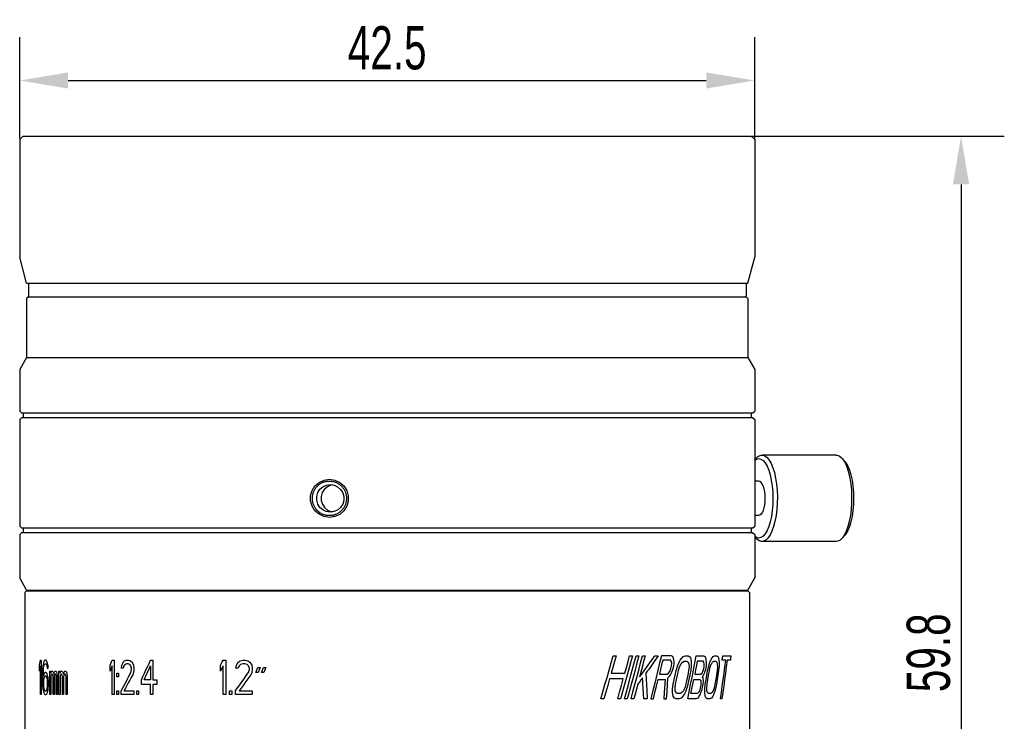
# Model space of a CAD drawing. Header units: millimetres. Extents: x -11 to 155, y 90 to 172.
# Tile 2 of 3: x -11 to 46, y 131 to 172. Entities that reach past the tile are written whole.
import ezdxf

# ---------------------------------------------------------------- set-up
doc = ezdxf.new("R2010")
doc.units = ezdxf.units.MM
doc.header["$LTSCALE"] = 19.36
doc.header["$PDMODE"] = 3
doc.header["$PDSIZE"] = 8
doc.linetypes.add('HIDDEN', pattern=[0.2, 0.1, -0.1])
doc.layers.get('0').update_dxf_attribs({"linetype": 'CONTINUOUS'})
doc.layers.get('Defpoints').update_dxf_attribs({"linetype": 'CONTINUOUS'})
doc.layers.add('02___PRT_ALL_AXES', color=7, linetype='CONTINUOUS')
doc.layers.add('DEFAULT_2', color=8, linetype='HIDDEN')
doc.styles.get("Standard").update_dxf_attribs({"font": 'txt', "width": 0.7})
doc.dimstyles.get("Standard").update_dxf_attribs({"dimtxt": 2.5, "dimasz": 2.8, "dimexe": 2.5, "dimexo": 0.05, "dimtad": 1, "dimzin": 0, "dimdsep": 46, "dimtxsty": 'Standard', "dimcen": 0.09, "dimadec": 0, "dimazin": 0, "dimtol": 1, "dimtp": 0.01, "dimtm": 0.01, "dimtfac": 1, "dimtofl": 0, "dimtmove": 0, "dimatfit": 3, "dimfxl": 1, "dimtolj": 1, "dimtzin": 0, "dimarcsym": 0})

# ---------------------------------------------------------------- blocks, each defined once
blk = doc.blocks.new('*D28')
at = {"color": 0, "lineweight": -2, "transparency": 16777216}
for p, q in [((31.302, 164.83), (45.886, 164.83)), ((43.386, 162.03), (43.386, 107.87)), ((29.502, 105.07), (45.886, 105.07))]:
    blk.add_line(p, q, dxfattribs=at)
at = {"color": 0, "transparency": 16777216}
for points in [[(42.919, 162.03), (43.853, 162.03), (43.386, 164.83)], [(42.919, 107.87), (43.853, 107.87), (43.386, 105.07)]]:
    blk.add_solid(points, dxfattribs=at)
at = {"layer": 'Defpoints', "color": 0, "transparency": 16777216}
for p in [(31.252, 164.83), (29.452, 105.07), (43.386, 105.07)]:
    blk.add_point(p, dxfattribs=at)
at = {"color": 0, "transparency": 16777216, "insert": (41.511, 134.95), "char_height": 2.5, "attachment_point": 5, "rotation": 90}
blk.add_mtext('\\A1;59.8', dxfattribs=at)
blk = doc.blocks.new('*D30')
at = {"color": 0, "lineweight": -2, "transparency": 16777216}
for p, q in [((-11.048, 164.68), (-11.048, 170.541)), ((31.452, 164.68), (31.452, 170.541)), ((-8.248, 168.041), (28.652, 168.041))]:
    blk.add_line(p, q, dxfattribs=at)
at = {"color": 0, "transparency": 16777216}
for points in [[(-8.248, 168.507), (-8.248, 167.574), (-11.048, 168.041)], [(28.652, 168.507), (28.652, 167.574), (31.452, 168.041)]]:
    blk.add_solid(points, dxfattribs=at)
at = {"layer": 'Defpoints', "color": 0, "transparency": 16777216}
for p in [(31.452, 168.041), (-11.048, 164.63), (31.452, 164.63)]:
    blk.add_point(p, dxfattribs=at)
at = {"color": 0, "transparency": 16777216, "insert": (10.202, 169.916), "char_height": 2.5, "attachment_point": 5}
blk.add_mtext('\\A1;42.5', dxfattribs=at)

msp = doc.modelspace()

# ---------------------------------------------------------------- linework, layer by layer
at = {"color": 0, "linetype": 'Continuous'}
for p, q in [((-10.848, 164.83), (-11.048, 164.63)), ((-11.048, 164.63), (-11.048, 157.83)), ((-10.848, 164.83), (31.252, 164.83)), ((31.252, 164.83), (31.452, 164.63)), ((31.452, 164.63), (31.452, 157.83)), ((-10.648, 156.33), (-11.048, 157.83)), ((31.052, 156.33), (31.452, 157.83)), ((-10.648, 156.33), (31.052, 156.33)), ((-10.498, 156.33), (-10.548, 156.28)), ((-10.548, 156.28), (-10.548, 155.58)), ((30.902, 156.33), (30.952, 156.28)), ((30.952, 156.28), (30.952, 155.58)), ((-10.548, 155.53), (-10.648, 155.43)), ((-10.498, 155.53), (-10.548, 155.58)), ((-10.548, 155.53), (30.952, 155.53)), ((30.902, 155.53), (30.952, 155.58)), ((30.952, 155.53), (31.052, 155.43)), ((-10.648, 155.43), (-10.648, 152.03)), ((31.052, 155.43), (31.052, 152.03)), ((-10.648, 152.03), (-11.048, 151.33)), ((-10.648, 152.03), (31.052, 152.03)), ((31.052, 152.03), (31.452, 151.33)), ((-11.048, 151.33), (-11.048, 148.93)), ((31.452, 151.33), (31.452, 148.93)), ((-10.948, 148.83), (-11.048, 148.93)), ((-10.948, 148.83), (31.352, 148.83)), ((-10.848, 148.83), (-10.848, 148.53)), ((31.252, 148.83), (31.252, 148.53)), ((31.352, 148.83), (31.452, 148.93)), ((-10.948, 148.53), (-11.048, 148.43)), ((-11.048, 148.43), (-11.048, 142.28)), ((31.352, 148.53), (-10.948, 148.53)), ((31.352, 148.53), (31.452, 148.43)), ((31.452, 148.43), (31.452, 142.28)), ((31.452, 146.103), (31.527, 146.189)), ((36.666, 146.004), (36.507, 146.189)), ((36.507, 146.189), (36.582, 146.09)), ((6.858, 144.98), (7.171, 144.934)), ((7.034, 144.661), (6.945, 144.648)), ((5.771, 143.727), (5.772, 144.037)), ((7.954, 144.032), (7.953, 143.722)), ((6.745, 143.203), (6.949, 143.11)), ((6.949, 143.11), (7.034, 143.098)), ((7.455, 142.954), (7.166, 142.823)), ((7.166, 142.823), (6.858, 142.78)), ((-10.948, 142.18), (-11.048, 142.28)), ((-10.948, 141.88), (-11.048, 141.78)), ((-11.048, 141.78), (-11.048, 139.28)), ((-10.948, 142.18), (31.352, 142.18)), ((31.352, 141.88), (-10.948, 141.88)), ((-10.848, 142.18), (-10.848, 141.88)), ((31.252, 142.18), (31.252, 141.88)), ((31.273, 141.892), (31.252, 141.927)), ((31.352, 142.18), (31.452, 142.28)), ((31.352, 141.88), (31.452, 141.78)), ((31.452, 141.78), (31.452, 139.28)), ((31.452, 141.657), (31.527, 141.57)), ((36.666, 141.755), (36.507, 141.57)), ((-10.648, 138.58), (-11.048, 139.28)), ((31.052, 138.58), (31.452, 139.28)), ((-10.648, 138.53), (-10.748, 138.43)), ((-10.748, 138.43), (-10.748, 128.63)), ((-10.648, 138.58), (31.052, 138.58)), ((-10.648, 138.53), (31.052, 138.53)), ((-10.048, 138.58), (-10.048, 138.53)), ((30.452, 138.58), (30.452, 138.53)), ((31.052, 138.53), (31.152, 138.43)), ((31.152, 138.43), (31.152, 128.63)), ((-9.851, 134.53), (-9.8, 134.53)), ((-9.8, 134.53), (-9.8, 132.53)), ((-9.541, 134.53), (-9.58, 134.53)), ((-5.705, 134.53), (-5.591, 134.53)), ((-5.591, 134.53), (-5.591, 132.53)), ((-4.982, 134.487), (-4.888, 134.515)), ((-4.888, 134.515), (-4.841, 134.53)), ((-4.841, 134.53), (-4.759, 134.53)), ((-4.759, 134.53), (-4.636, 134.487)), ((-4.636, 134.487), (-4.553, 134.402)), ((-4.553, 134.402), (-4.47, 134.232)), ((-3.483, 134.53), (-3.35, 134.53)), ((-3.35, 134.53), (-3.35, 133.381)), ((0.721, 134.53), (0.878, 134.53)), ((0.878, 134.53), (0.878, 132.53)), ((1.483, 134.232), (1.589, 134.402)), ((1.589, 134.402), (1.696, 134.487)), ((1.696, 134.487), (1.883, 134.53)), ((1.883, 134.53), (1.99, 134.53)), ((1.99, 134.53), (2.151, 134.487)), ((2.151, 134.487), (2.259, 134.402)), ((2.259, 134.402), (2.367, 134.232)), ((23.274, 134.78), (23.444, 134.78)), ((24.219, 134.78), (24.381, 134.78)), ((24.594, 134.78), (24.753, 134.78)), ((24.961, 134.78), (25.116, 134.78)), ((25.668, 134.78), (25.863, 134.78)), ((26.613, 134.78), (26.055, 134.78)), ((26.576, 134.514), (26.135, 134.514)), ((26.632, 134.46), (26.576, 134.514)), ((26.714, 134.726), (26.613, 134.78)), ((26.653, 134.354), (26.632, 134.46)), ((26.768, 134.567), (26.714, 134.726)), ((26.787, 134.354), (26.768, 134.567)), ((27.084, 134.407), (27.15, 134.514)), ((27.15, 134.514), (27.215, 134.62)), ((27.276, 134.407), (27.372, 134.46)), ((27.372, 134.46), (27.537, 134.46)), ((27.438, 134.78), (27.602, 134.78)), ((27.602, 134.78), (27.662, 134.744)), ((27.608, 134.407), (27.647, 134.301)), ((27.662, 134.744), (27.692, 134.726)), ((27.751, 134.62), (27.788, 134.407)), ((27.788, 134.407), (27.786, 134.194)), ((28.074, 134.78), (28.515, 134.78)), ((28.476, 134.46), (28.127, 134.46)), ((28.52, 134.407), (28.476, 134.46)), ((28.515, 134.78), (28.567, 134.744)), ((28.536, 134.301), (28.52, 134.407)), ((28.567, 134.744), (28.593, 134.726)), ((28.593, 134.726), (28.635, 134.567)), ((28.635, 134.567), (28.65, 134.354)), ((28.862, 134.407), (28.896, 134.478)), ((28.896, 134.478), (28.93, 134.549)), ((28.93, 134.549), (28.963, 134.62)), ((28.963, 134.62), (28.99, 134.655)), ((28.99, 134.655), (29.044, 134.726)), ((29.009, 134.407), (29.034, 134.425)), ((29.034, 134.425), (29.082, 134.46)), ((29.044, 134.726), (29.088, 134.753)), ((29.082, 134.46), (29.206, 134.46)), ((29.088, 134.753), (29.132, 134.78)), ((29.132, 134.78), (29.255, 134.78)), ((29.255, 134.78), (29.288, 134.753)), ((29.259, 134.407), (29.288, 134.301)), ((29.288, 134.753), (29.322, 134.726)), ((29.365, 134.62), (29.393, 134.407)), ((29.393, 134.407), (29.391, 134.194)), ((29.565, 134.514), (29.602, 134.78)), ((29.78, 134.514), (29.565, 134.514)), ((29.602, 134.78), (30.082, 134.78)), ((30.051, 134.514), (29.857, 134.514)), ((-9.901, 133.891), (-9.901, 134.232)), ((-9.851, 132.53), (-9.851, 134.189)), ((-9.72, 133.976), (-9.729, 133.678)), ((-9.702, 134.189), (-9.72, 133.976)), ((-9.674, 134.359), (-9.702, 134.189)), ((-9.684, 133.678), (-9.674, 133.934)), ((-9.674, 133.934), (-9.665, 134.061)), ((-9.665, 134.061), (-9.646, 134.189)), ((-9.618, 134.274), (-9.59, 134.317)), ((-9.59, 134.317), (-9.532, 134.317)), ((-9.532, 133.806), (-9.58, 133.806)), ((-9.532, 134.317), (-9.502, 134.274)), ((-9.502, 134.274), (-9.472, 134.189)), ((-9.472, 134.189), (-9.452, 134.061)), ((-9.452, 134.061), (-9.401, 134.061)), ((-9.401, 134.061), (-9.411, 134.189)), ((-9.296, 132.53), (-9.296, 133.891)), ((-9.296, 133.891), (-9.243, 133.891)), ((-9.243, 133.891), (-9.243, 133.764)), ((-9.243, 133.764), (-9.221, 133.849)), ((-9.221, 133.849), (-9.188, 133.891)), ((-9.188, 133.891), (-9.143, 133.891)), ((-9.143, 133.891), (-9.11, 133.849)), ((-9.11, 133.849), (-9.075, 133.721)), ((-9.041, 133.849), (-9.006, 133.891)), ((-9.006, 133.891), (-8.959, 133.891)), ((-8.959, 133.891), (-8.924, 133.849)), ((-8.924, 133.849), (-8.9, 133.764)), ((-8.778, 132.53), (-8.778, 133.891)), ((-8.778, 133.891), (-8.716, 133.891)), ((-8.716, 133.891), (-8.716, 133.764)), ((-8.716, 133.764), (-8.691, 133.849)), ((-8.691, 133.849), (-8.653, 133.891)), ((-8.653, 133.891), (-8.602, 133.891)), ((-8.602, 133.891), (-8.563, 133.849)), ((-8.563, 133.849), (-8.524, 133.721)), ((-8.524, 133.721), (-8.485, 133.849)), ((-8.485, 133.849), (-8.445, 133.891)), ((-8.445, 133.891), (-8.392, 133.891)), ((-8.392, 133.891), (-8.351, 133.849)), ((-8.351, 133.849), (-8.324, 133.764)), ((-5.818, 133.891), (-5.818, 134.232)), ((-5.705, 132.53), (-5.705, 134.189)), ((-5.162, 134.061), (-5.142, 134.232)), ((-5.062, 134.061), (-5.162, 134.061)), ((-5.022, 134.189), (-5.062, 134.061)), ((-4.962, 134.274), (-5.022, 134.189)), ((-4.861, 134.317), (-4.962, 134.274)), ((-4.78, 134.317), (-4.861, 134.317)), ((-4.677, 134.274), (-4.78, 134.317)), ((-4.615, 134.189), (-4.677, 134.274)), ((-4.574, 134.061), (-4.615, 134.189)), ((-4.615, 133.806), (-4.574, 133.976)), ((-4.574, 133.976), (-4.574, 134.061)), ((-4.47, 133.806), (-4.512, 133.678)), ((-4.47, 134.232), (-4.45, 134.061)), ((-4.45, 133.976), (-4.47, 133.806)), ((-4.45, 134.061), (-4.45, 133.976)), ((-3.483, 134.189), (-3.483, 133.381)), ((0.566, 133.891), (0.566, 134.232)), ((0.721, 132.53), (0.721, 134.189)), ((1.457, 134.061), (1.483, 134.232)), ((1.589, 134.061), (1.457, 134.061)), ((1.643, 134.189), (1.589, 134.061)), ((1.722, 134.274), (1.643, 134.189)), ((1.856, 134.317), (1.722, 134.274)), ((1.963, 134.317), (1.856, 134.317)), ((2.097, 134.274), (1.963, 134.317)), ((2.178, 134.189), (2.097, 134.274)), ((2.232, 134.061), (2.178, 134.189)), ((2.178, 133.806), (2.232, 133.976)), ((2.232, 133.976), (2.232, 134.061)), ((2.367, 133.806), (2.313, 133.678)), ((2.367, 134.232), (2.394, 134.061)), ((2.394, 133.976), (2.367, 133.806)), ((2.394, 134.061), (2.394, 133.976)), ((2.611, 133.806), (2.72, 134.104)), ((2.747, 133.806), (2.611, 133.806)), ((2.72, 134.104), (2.857, 134.104)), ((2.857, 134.104), (2.747, 133.806)), ((2.939, 133.806), (3.048, 134.104)), ((3.076, 133.806), (2.939, 133.806)), ((3.048, 134.104), (3.185, 134.104)), ((3.185, 134.104), (3.076, 133.806)), ((26.474, 133.769), (26.544, 133.875)), ((26.544, 133.875), (26.603, 134.035)), ((26.603, 134.035), (26.639, 134.194)), ((26.639, 134.194), (26.653, 134.354)), ((26.668, 133.822), (26.727, 133.982)), ((26.727, 133.982), (26.774, 134.194)), ((26.774, 134.194), (26.787, 134.354)), ((27.046, 133.928), (27.113, 134.141)), ((27.655, 134.141), (27.632, 133.928)), ((27.647, 134.301), (27.655, 134.141)), ((27.786, 134.194), (27.753, 133.928)), ((28.406, 133.769), (28.461, 133.875)), ((28.461, 133.875), (28.507, 134.035)), ((28.507, 134.035), (28.526, 134.141)), ((28.526, 134.141), (28.536, 134.301)), ((28.64, 134.194), (28.603, 133.982)), ((28.65, 134.354), (28.64, 134.194)), ((28.885, 134.141), (28.904, 134.194)), ((28.904, 134.194), (28.944, 134.301)), ((29.294, 134.141), (29.277, 133.928)), ((29.288, 134.301), (29.294, 134.141)), ((29.391, 134.194), (29.367, 133.928)), ((-9.729, 133.678), (-9.729, 133.381)), ((-9.729, 133.381), (-9.72, 133.083)), ((-9.684, 133.593), (-9.684, 133.678)), ((-9.665, 133.381), (-9.674, 133.253)), ((-9.674, 133.253), (-9.674, 133.125)), ((-9.646, 133.466), (-9.665, 133.381)), ((-9.618, 133.551), (-9.646, 133.466)), ((-9.59, 133.593), (-9.618, 133.551)), ((-9.522, 133.593), (-9.59, 133.593)), ((-9.492, 133.551), (-9.522, 133.593)), ((-9.442, 133.381), (-9.462, 133.466)), ((-9.432, 133.253), (-9.442, 133.381)), ((-9.432, 133.125), (-9.432, 133.253)), ((-9.381, 133.296), (-9.401, 133.508)), ((-9.381, 133.083), (-9.381, 133.296)), ((-9.221, 133.678), (-9.243, 133.593)), ((-9.243, 133.593), (-9.243, 132.53)), ((-9.188, 133.721), (-9.221, 133.678)), ((-9.166, 133.721), (-9.188, 133.721)), ((-9.143, 133.678), (-9.166, 133.721)), ((-9.132, 133.636), (-9.143, 133.678)), ((-9.121, 133.551), (-9.132, 133.636)), ((-9.121, 132.53), (-9.121, 133.551)), ((-9.053, 133.636), (-9.064, 133.551)), ((-9.064, 133.551), (-9.064, 132.53)), ((-9.041, 133.678), (-9.053, 133.636)), ((-9.018, 133.721), (-9.041, 133.678)), ((-8.983, 133.721), (-9.018, 133.721)), ((-8.959, 133.678), (-8.983, 133.721)), ((-8.948, 133.636), (-8.959, 133.678)), ((-8.936, 133.551), (-8.948, 133.636)), ((-8.936, 132.53), (-8.936, 133.551)), ((-8.9, 133.764), (-8.876, 133.551)), ((-8.876, 133.551), (-8.876, 132.53)), ((-8.691, 133.678), (-8.716, 133.593)), ((-8.716, 133.593), (-8.716, 132.53)), ((-8.653, 133.721), (-8.691, 133.678)), ((-8.628, 133.721), (-8.653, 133.721)), ((-8.602, 133.678), (-8.628, 133.721)), ((-8.589, 133.636), (-8.602, 133.678)), ((-8.576, 133.551), (-8.589, 133.636)), ((-8.576, 132.53), (-8.576, 133.551)), ((-8.498, 133.636), (-8.511, 133.551)), ((-8.511, 133.551), (-8.511, 132.53)), ((-8.485, 133.678), (-8.498, 133.636)), ((-8.458, 133.721), (-8.485, 133.678)), ((-8.418, 133.721), (-8.458, 133.721)), ((-8.392, 133.678), (-8.418, 133.721)), ((-8.378, 133.636), (-8.392, 133.678)), ((-8.365, 133.551), (-8.378, 133.636)), ((-8.365, 132.53), (-8.365, 133.551)), ((-8.324, 133.764), (-8.297, 133.551)), ((-8.297, 133.551), (-8.297, 132.53)), ((-5.436, 133.551), (-5.436, 133.764)), ((-5.436, 133.764), (-5.339, 133.764)), ((-5.339, 133.551), (-5.436, 133.551)), ((-5.339, 133.764), (-5.339, 133.551)), ((-4.006, 133.125), (-4.006, 133.381)), ((-3.483, 133.381), (-3.855, 133.381)), ((-3.35, 133.381), (-3.127, 133.381)), ((-3.127, 133.381), (-3.127, 133.125)), ((23.856, 133.45), (23.066, 133.45)), ((23.157, 133.769), (23.944, 133.769)), ((25.04, 132.28), (24.968, 133.503)), ((25.868, 133.397), (26.272, 133.397)), ((25.945, 133.716), (26.393, 133.716)), ((26.393, 133.716), (26.474, 133.769)), ((27.924, 133.397), (28.284, 133.397)), ((27.986, 133.716), (28.342, 133.716)), ((28.284, 133.397), (28.329, 133.343)), ((28.329, 133.343), (28.346, 133.237)), ((28.346, 133.237), (28.335, 133.077)), ((28.342, 133.716), (28.406, 133.769)), ((28.467, 133.609), (28.422, 133.556)), ((28.422, 133.556), (28.448, 133.503)), ((28.448, 133.503), (28.464, 133.29)), ((28.464, 133.29), (28.453, 133.131)), ((-9.72, 133.083), (-9.702, 132.87)), ((-9.702, 132.87), (-9.674, 132.7)), ((-9.674, 133.125), (-9.665, 132.998)), ((-9.665, 132.998), (-9.646, 132.87)), ((-9.646, 132.87), (-9.618, 132.785)), ((-9.618, 132.785), (-9.59, 132.742)), ((-9.59, 132.742), (-9.522, 132.742)), ((-9.522, 132.742), (-9.492, 132.785)), ((-9.462, 132.87), (-9.442, 132.998)), ((-9.442, 132.998), (-9.432, 133.125)), ((-9.401, 132.87), (-9.381, 133.083)), ((-5.436, 132.53), (-5.436, 132.742)), ((-5.436, 132.742), (-5.339, 132.742)), ((-5.339, 132.742), (-5.339, 132.53)), ((-5.181, 132.53), (-5.181, 132.742)), ((-5.022, 132.742), (-4.45, 132.742)), ((-4.45, 132.742), (-4.45, 132.53)), ((-4.282, 132.53), (-4.282, 132.742)), ((-4.282, 132.742), (-4.176, 132.742)), ((-4.176, 132.742), (-4.176, 132.53)), ((-3.483, 133.125), (-4.006, 133.125)), ((-3.483, 132.53), (-3.483, 133.125)), ((-3.35, 133.125), (-3.35, 132.53)), ((-3.127, 133.125), (-3.35, 133.125)), ((1.087, 132.53), (1.087, 132.742)), ((1.087, 132.742), (1.219, 132.742)), ((1.219, 132.742), (1.219, 132.53)), ((1.43, 132.53), (1.43, 132.742)), ((1.643, 132.742), (2.394, 132.742)), ((2.394, 132.742), (2.394, 132.53)), ((26.698, 132.652), (26.701, 132.865)), ((26.701, 132.865), (26.738, 133.131)), ((26.847, 132.918), (26.871, 133.131)), ((26.856, 132.758), (26.847, 132.918)), ((26.898, 132.652), (26.856, 132.758)), ((28.335, 133.077), (28.306, 132.918)), ((28.563, 132.652), (28.566, 132.865)), ((28.566, 132.865), (28.595, 133.131)), ((28.679, 132.918), (28.698, 133.131)), ((28.686, 132.758), (28.679, 132.918)), ((28.719, 132.652), (28.686, 132.758)), ((-9.8, 132.53), (-9.851, 132.53)), ((-9.58, 132.53), (-9.532, 132.53)), ((-9.243, 132.53), (-9.296, 132.53)), ((-9.064, 132.53), (-9.121, 132.53)), ((-8.876, 132.53), (-8.936, 132.53)), ((-8.716, 132.53), (-8.778, 132.53)), ((-8.511, 132.53), (-8.576, 132.53)), ((-8.297, 132.53), (-8.365, 132.53)), ((-5.591, 132.53), (-5.705, 132.53)), ((-5.339, 132.53), (-5.436, 132.53)), ((-4.45, 132.53), (-5.181, 132.53)), ((-4.176, 132.53), (-4.282, 132.53)), ((-3.35, 132.53), (-3.483, 132.53)), ((0.878, 132.53), (0.721, 132.53)), ((1.219, 132.53), (1.087, 132.53)), ((2.394, 132.53), (1.43, 132.53)), ((22.727, 132.28), (22.551, 132.28)), ((23.698, 132.28), (23.53, 132.28)), ((24.084, 132.28), (23.92, 132.28)), ((24.463, 132.28), (24.302, 132.28)), ((25.244, 132.28), (25.04, 132.28)), ((25.446, 132.28), (25.595, 132.28)), ((26.198, 132.28), (26.362, 132.28)), ((26.74, 132.439), (26.698, 132.652)), ((26.806, 132.333), (26.74, 132.439)), ((26.905, 132.28), (26.806, 132.333)), ((26.974, 132.599), (26.898, 132.652)), ((27.079, 132.28), (26.905, 132.28)), ((27.148, 132.599), (26.974, 132.599)), ((27.138, 132.306), (27.079, 132.28)), ((27.198, 132.333), (27.138, 132.306)), ((27.18, 132.616), (27.148, 132.599)), ((27.244, 132.652), (27.18, 132.616)), ((27.251, 132.386), (27.198, 132.333)), ((27.305, 132.439), (27.251, 132.386)), ((27.348, 132.51), (27.305, 132.439)), ((27.39, 132.581), (27.348, 132.51)), ((27.433, 132.652), (27.39, 132.581)), ((28.056, 132.28), (27.583, 132.28)), ((28.135, 132.599), (27.767, 132.599)), ((28.108, 132.306), (28.056, 132.28)), ((28.16, 132.333), (28.108, 132.306)), ((28.195, 132.386), (28.16, 132.333)), ((28.23, 132.439), (28.195, 132.386)), ((28.265, 132.492), (28.23, 132.439)), ((28.596, 132.439), (28.563, 132.652)), ((28.647, 132.333), (28.596, 132.439)), ((28.699, 132.297), (28.647, 132.333)), ((28.724, 132.28), (28.699, 132.297)), ((28.778, 132.599), (28.719, 132.652)), ((28.859, 132.28), (28.724, 132.28)), ((28.911, 132.599), (28.778, 132.599)), ((28.904, 132.306), (28.859, 132.28)), ((28.949, 132.333), (28.904, 132.306)), ((28.948, 132.625), (28.911, 132.599)), ((28.985, 132.652), (28.948, 132.625)), ((28.99, 132.386), (28.949, 132.333)), ((29.031, 132.439), (28.99, 132.386)), ((29.064, 132.51), (29.031, 132.439)), ((29.096, 132.581), (29.064, 132.51)), ((29.128, 132.652), (29.096, 132.581)), ((29.561, 132.28), (29.476, 132.28))]:
    msp.add_line(p, q, dxfattribs=at)
for points in [[(31.527, 146.189), (31.637, 146.294), (31.768, 146.364), (31.869, 146.38)], [(31.869, 146.38), (31.902, 146.378), (32.035, 146.336), (32.164, 146.24), (32.286, 146.09), (32.399, 145.892), (32.5, 145.648)], [(36.165, 146.38), (36.198, 146.378), (36.331, 146.336), (36.46, 146.24), (36.507, 146.189)], [(31.452, 146.083), (31.553, 146.151), (31.682, 146.18), (31.81, 146.151), (31.936, 146.067), (32.055, 145.929), (32.165, 145.741), (32.263, 145.506)], [(36.582, 146.09), (36.695, 145.892), (36.796, 145.648)], [(36.666, 146.004), (36.725, 145.929), (36.835, 145.741), (36.933, 145.506)], [(32.263, 145.506), (32.347, 145.232), (32.414, 144.924), (32.464, 144.591), (32.494, 144.24), (32.504, 143.88), (32.494, 143.521), (32.464, 143.17), (32.415, 142.836), (32.347, 142.528), (32.264, 142.254), (32.165, 142.019), (32.055, 141.831), (31.936, 141.692), (31.811, 141.608), (31.682, 141.58), (31.554, 141.608), (31.452, 141.676)], [(32.5, 145.648), (32.588, 145.365), (32.659, 145.049), (32.712, 144.706), (32.747, 144.345), (32.762, 143.974), (32.757, 143.601), (32.732, 143.233), (32.688, 142.881), (32.626, 142.55), (32.546, 142.25), (32.452, 141.985), (32.344, 141.763), (32.226, 141.588), (32.1, 141.465), (31.969, 141.395), (31.869, 141.38)], [(36.933, 145.506), (37.016, 145.232), (37.084, 144.924), (37.133, 144.591), (37.164, 144.24), (37.174, 143.88), (37.164, 143.521), (37.134, 143.17), (37.084, 142.836), (37.017, 142.528), (36.933, 142.254), (36.835, 142.019), (36.725, 141.831), (36.666, 141.755)], [(36.796, 145.648), (36.884, 145.365), (36.955, 145.049), (37.008, 144.706), (37.043, 144.345), (37.058, 143.974), (37.053, 143.601), (37.028, 143.233), (36.984, 142.881), (36.922, 142.55), (36.842, 142.25), (36.748, 141.985)], [(5.772, 144.037), (5.859, 144.336), (6.027, 144.599), (6.264, 144.805), (6.551, 144.936), (6.858, 144.98)], [(6.905, 143.08), (6.681, 143.113), (6.476, 143.209), (6.308, 143.359), (6.189, 143.551), (6.127, 143.768), (6.128, 143.994), (6.19, 144.212), (6.31, 144.403), (6.48, 144.553), (6.685, 144.648), (6.905, 144.68)], [(6.945, 144.648), (6.742, 144.554), (6.573, 144.406), (6.451, 144.213), (6.388, 143.993), (6.388, 143.763), (6.452, 143.543), (6.575, 143.351), (6.745, 143.203)], [(6.905, 144.68), (7.13, 144.647), (7.337, 144.551), (7.508, 144.4), (7.629, 144.208), (7.692, 143.991), (7.692, 143.765), (7.628, 143.547), (7.505, 143.356), (7.334, 143.206), (7.126, 143.111), (6.905, 143.08)], [(7.171, 144.934), (7.459, 144.802), (7.697, 144.595), (7.866, 144.331), (7.954, 144.032)], [(6.858, 142.78), (6.545, 142.825), (6.259, 142.957), (6.024, 143.164), (5.857, 143.428), (5.771, 143.727)], [(7.953, 143.722), (7.864, 143.423), (7.694, 143.16), (7.455, 142.954)], [(36.748, 141.985), (36.64, 141.763), (36.522, 141.588), (36.507, 141.57)], [(31.869, 141.38), (31.836, 141.381), (31.703, 141.423), (31.574, 141.52), (31.527, 141.57)], [(36.507, 141.57), (36.396, 141.465), (36.265, 141.395), (36.165, 141.38)], [(-9.901, 134.232), (-9.884, 134.331), (-9.868, 134.43), (-9.851, 134.53)], [(-9.628, 134.487), (-9.643, 134.444), (-9.674, 134.359)], [(-9.58, 134.53), (-9.596, 134.515), (-9.628, 134.487)], [(-9.492, 134.487), (-9.525, 134.515), (-9.541, 134.53)], [(-9.442, 134.359), (-9.476, 134.444), (-9.492, 134.487)], [(-5.818, 134.232), (-5.781, 134.331), (-5.743, 134.43), (-5.705, 134.53)], [(-5.142, 134.232), (-5.089, 134.345), (-5.062, 134.402)], [(-5.062, 134.402), (-5.009, 134.459), (-4.982, 134.487)], [(-4.006, 133.381), (-3.92, 133.572), (-3.833, 133.764), (-3.746, 133.955), (-3.659, 134.147), (-3.571, 134.338), (-3.483, 134.53)], [(0.566, 134.232), (0.669, 134.43), (0.721, 134.53)], [(22.551, 132.28), (22.673, 132.696), (22.795, 133.113), (22.916, 133.53), (23.036, 133.946), (23.155, 134.363), (23.274, 134.78)], [(23.444, 134.78), (23.349, 134.443), (23.253, 134.106), (23.157, 133.769)], [(24.381, 134.78), (24.269, 134.363), (24.156, 133.946), (24.043, 133.53), (23.929, 133.113), (23.814, 132.696), (23.698, 132.28)], [(23.92, 132.28), (24.034, 132.696), (24.148, 133.113), (24.261, 133.53), (24.373, 133.946), (24.484, 134.363), (24.594, 134.78)], [(23.944, 133.769), (24.036, 134.106), (24.128, 134.443), (24.219, 134.78)], [(24.753, 134.78), (24.643, 134.363), (24.533, 133.946), (24.422, 133.53), (24.31, 133.113), (24.198, 132.696), (24.084, 132.28)], [(24.302, 132.28), (24.413, 132.696), (24.524, 133.113), (24.635, 133.53), (24.744, 133.946), (24.853, 134.363), (24.961, 134.78)], [(24.799, 133.556), (24.899, 133.692), (24.997, 133.828), (25.095, 133.964), (25.192, 134.1), (25.288, 134.236), (25.384, 134.372), (25.479, 134.508), (25.574, 134.644), (25.668, 134.78)], [(25.116, 134.78), (25.063, 134.576), (25.011, 134.372), (24.958, 134.168), (24.906, 133.964), (24.853, 133.76), (24.799, 133.556)], [(25.863, 134.78), (25.787, 134.667), (25.711, 134.555), (25.634, 134.443), (25.557, 134.33), (25.479, 134.218), (25.401, 134.106), (25.323, 133.993), (25.244, 133.881), (25.164, 133.769)], [(26.055, 134.78), (25.956, 134.363), (25.855, 133.946), (25.754, 133.53), (25.652, 133.113), (25.549, 132.696), (25.446, 132.28)], [(26.135, 134.514), (26.072, 134.248), (26.008, 133.982), (25.945, 133.716)], [(26.995, 134.194), (27.025, 134.265), (27.084, 134.407)], [(27.19, 134.301), (27.219, 134.336), (27.276, 134.407)], [(27.215, 134.62), (27.233, 134.638), (27.322, 134.726)], [(27.322, 134.726), (27.342, 134.735), (27.438, 134.78)], [(27.537, 134.46), (27.584, 134.425), (27.608, 134.407)], [(27.583, 132.28), (27.667, 132.696), (27.75, 133.113), (27.832, 133.53), (27.914, 133.946), (27.994, 134.363), (28.074, 134.78)], [(27.692, 134.726), (27.731, 134.655), (27.751, 134.62)], [(28.127, 134.46), (28.08, 134.212), (28.033, 133.964), (27.986, 133.716)], [(28.794, 134.194), (28.817, 134.265), (28.862, 134.407)], [(28.944, 134.301), (28.966, 134.336), (29.009, 134.407)], [(29.206, 134.46), (29.241, 134.425), (29.259, 134.407)], [(29.322, 134.726), (29.351, 134.655), (29.365, 134.62)], [(29.476, 132.28), (29.529, 132.652), (29.581, 133.024), (29.632, 133.397), (29.682, 133.769), (29.732, 134.141), (29.78, 134.514)], [(29.857, 134.514), (29.81, 134.141), (29.762, 133.769), (29.713, 133.397), (29.663, 133.024), (29.612, 132.652), (29.561, 132.28)], [(30.082, 134.78), (30.062, 134.602), (30.051, 134.514)], [(-9.851, 134.189), (-9.868, 134.09), (-9.884, 133.991), (-9.901, 133.891)], [(-9.646, 134.189), (-9.628, 134.246), (-9.618, 134.274)], [(-9.58, 133.806), (-9.596, 133.792), (-9.628, 133.764)], [(-9.482, 133.764), (-9.515, 133.792), (-9.532, 133.806)], [(-9.411, 134.189), (-9.432, 134.303), (-9.442, 134.359)], [(-9.075, 133.721), (-9.053, 133.806), (-9.041, 133.849)], [(-5.705, 134.189), (-5.743, 134.09), (-5.781, 133.991), (-5.818, 133.891)], [(-5.181, 132.742), (-5.089, 132.92), (-4.995, 133.097), (-4.901, 133.274), (-4.807, 133.452), (-4.711, 133.629), (-4.615, 133.806)], [(-3.855, 133.381), (-3.794, 133.515), (-3.732, 133.65), (-3.67, 133.785), (-3.608, 133.92), (-3.546, 134.054), (-3.483, 134.189)], [(0.721, 134.189), (0.669, 134.09), (0.566, 133.891)], [(1.43, 132.742), (1.554, 132.92), (1.678, 133.097), (1.803, 133.274), (1.927, 133.452), (2.053, 133.629), (2.178, 133.806)], [(26.552, 133.609), (26.591, 133.68), (26.63, 133.751), (26.668, 133.822)], [(26.738, 133.131), (26.797, 133.397), (26.856, 133.663), (26.915, 133.928)], [(26.871, 133.131), (26.93, 133.397), (26.988, 133.663), (27.046, 133.928)], [(26.915, 133.928), (26.941, 134.017), (26.995, 134.194)], [(27.113, 134.141), (27.139, 134.194), (27.19, 134.301)], [(27.632, 133.928), (27.579, 133.663), (27.524, 133.397), (27.47, 133.131)], [(27.753, 133.928), (27.7, 133.663), (27.646, 133.397), (27.593, 133.131)], [(28.558, 133.822), (28.528, 133.751), (28.498, 133.68), (28.467, 133.609)], [(28.603, 133.982), (28.573, 133.875), (28.558, 133.822)], [(28.595, 133.131), (28.641, 133.397), (28.687, 133.663), (28.732, 133.928)], [(28.698, 133.131), (28.744, 133.397), (28.788, 133.663), (28.833, 133.928)], [(28.732, 133.928), (28.753, 134.017), (28.794, 134.194)], [(28.833, 133.928), (28.85, 133.999), (28.885, 134.141)], [(29.277, 133.928), (29.237, 133.663), (29.197, 133.397), (29.156, 133.131)], [(29.367, 133.928), (29.328, 133.663), (29.288, 133.397), (29.248, 133.131)], [(-9.628, 133.764), (-9.646, 133.707), (-9.665, 133.65), (-9.684, 133.593)], [(-9.462, 133.466), (-9.482, 133.522), (-9.492, 133.551)], [(-9.432, 133.636), (-9.466, 133.721), (-9.482, 133.764)], [(-9.401, 133.508), (-9.422, 133.593), (-9.432, 133.636)], [(-4.512, 133.678), (-4.598, 133.522), (-4.684, 133.366), (-4.769, 133.21), (-4.854, 133.054), (-4.938, 132.898), (-5.022, 132.742)], [(2.313, 133.678), (2.201, 133.522), (2.089, 133.366), (1.977, 133.21), (1.865, 133.054), (1.754, 132.898), (1.643, 132.742)], [(23.066, 133.45), (22.953, 133.06), (22.841, 132.67), (22.727, 132.28)], [(23.53, 132.28), (23.639, 132.67), (23.748, 133.06), (23.856, 133.45)], [(24.968, 133.503), (24.921, 133.441), (24.875, 133.379), (24.828, 133.317), (24.782, 133.255), (24.735, 133.193), (24.688, 133.131)], [(25.164, 133.769), (25.218, 132.776), (25.244, 132.28)], [(25.595, 132.28), (25.686, 132.652), (25.777, 133.024), (25.868, 133.397)], [(26.272, 133.397), (26.223, 132.652), (26.198, 132.28)], [(26.362, 132.28), (26.387, 132.687), (26.436, 133.503)], [(26.436, 133.503), (26.456, 133.521), (26.552, 133.609)], [(27.767, 132.599), (27.82, 132.865), (27.872, 133.131), (27.924, 133.397)], [(-9.674, 132.7), (-9.659, 132.657), (-9.628, 132.572)], [(-9.492, 132.785), (-9.472, 132.842), (-9.462, 132.87)], [(-9.482, 132.572), (-9.449, 132.657), (-9.432, 132.7)], [(-9.432, 132.7), (-9.411, 132.813), (-9.401, 132.87)], [(24.688, 133.131), (24.613, 132.847), (24.538, 132.563), (24.463, 132.28)], [(27.33, 132.758), (27.273, 132.687), (27.244, 132.652)], [(27.405, 132.918), (27.355, 132.811), (27.33, 132.758)], [(27.47, 133.131), (27.427, 132.989), (27.405, 132.918)], [(27.518, 132.865), (27.461, 132.723), (27.433, 132.652)], [(27.593, 133.131), (27.543, 132.953), (27.518, 132.865)], [(28.258, 132.758), (28.22, 132.687), (28.201, 132.652)], [(28.306, 132.918), (28.274, 132.811), (28.258, 132.758)], [(28.358, 132.705), (28.327, 132.634), (28.296, 132.563), (28.265, 132.492)], [(28.405, 132.865), (28.374, 132.758), (28.358, 132.705)], [(28.453, 133.131), (28.421, 132.953), (28.405, 132.865)], [(29.05, 132.758), (29.007, 132.687), (28.985, 132.652)], [(29.107, 132.918), (29.069, 132.811), (29.05, 132.758)], [(29.156, 133.131), (29.123, 132.989), (29.107, 132.918)], [(29.192, 132.865), (29.149, 132.723), (29.128, 132.652)], [(29.248, 133.131), (29.211, 132.953), (29.192, 132.865)], [(-9.628, 132.572), (-9.612, 132.558), (-9.58, 132.53)], [(-9.532, 132.53), (-9.499, 132.558), (-9.482, 132.572)], [(28.201, 132.652), (28.157, 132.616), (28.135, 132.599)]]:
    msp.add_lwpolyline(points, dxfattribs=at)
at = {"layer": '02___PRT_ALL_AXES', "color": 0, "linetype": 'Continuous'}
for p, q in [((36.165, 146.38), (31.869, 146.38)), ((31.682, 144.88), (31.452, 144.88)), ((31.682, 142.88), (31.452, 142.88)), ((36.165, 141.38), (31.869, 141.38))]:
    msp.add_line(p, q, dxfattribs=at)
for points in [[(31.935, 144.587), (31.88, 144.711), (31.819, 144.804), (31.752, 144.86), (31.682, 144.88)], [(31.935, 144.587), (31.979, 144.435), (32.012, 144.263), (32.032, 144.075), (32.039, 143.88), (32.033, 143.685), (32.012, 143.497), (31.979, 143.324), (31.935, 143.173), (31.881, 143.048), (31.819, 142.956), (31.752, 142.899), (31.682, 142.88)]]:
    msp.add_lwpolyline(points, dxfattribs=at)
at = {"layer": 'DEFAULT_2', "color": 0, "linetype": 'HIDDEN'}
for points in [[(5.874, 143.88), (5.875, 143.92), (5.877, 143.961), (5.881, 144.001), (5.887, 144.042), (5.894, 144.082), (5.903, 144.122), (5.914, 144.161), (5.926, 144.2), (5.94, 144.239), (5.955, 144.276), (5.972, 144.314), (5.99, 144.35), (6.009, 144.386), (6.03, 144.421), (6.052, 144.455), (6.076, 144.487), (6.101, 144.519), (6.127, 144.55), (6.154, 144.579), (6.183, 144.608), (6.212, 144.635), (6.243, 144.661), (6.276, 144.686), (6.309, 144.709), (6.343, 144.732), (6.378, 144.752), (6.413, 144.772), (6.449, 144.79), (6.486, 144.806), (6.523, 144.82), (6.561, 144.833), (6.599, 144.845), (6.638, 144.855), (6.677, 144.863), (6.717, 144.869), (6.757, 144.874), (6.797, 144.877), (6.838, 144.879), (6.878, 144.879), (6.919, 144.877), (6.959, 144.874), (7, 144.869), (7.039, 144.863), (7.079, 144.855), (7.117, 144.845), (7.156, 144.833), (7.194, 144.82), (7.231, 144.806), (7.268, 144.79), (7.304, 144.772), (7.34, 144.752), (7.375, 144.732), (7.41, 144.709), (7.443, 144.686), (7.476, 144.661), (7.507, 144.635), (7.537, 144.608), (7.566, 144.579), (7.593, 144.55), (7.62, 144.519), (7.645, 144.487), (7.669, 144.455), (7.691, 144.421), (7.712, 144.386), (7.732, 144.35), (7.75, 144.314), (7.767, 144.276), (7.783, 144.239), (7.797, 144.2), (7.809, 144.161), (7.82, 144.122), (7.829, 144.082), (7.836, 144.042), (7.842, 144.001), (7.846, 143.961), (7.848, 143.92), (7.849, 143.88)], [(7.849, 143.88), (7.848, 143.839), (7.846, 143.798), (7.842, 143.758), (7.836, 143.717), (7.829, 143.677), (7.82, 143.638), (7.809, 143.598), (7.797, 143.559), (7.783, 143.521), (7.767, 143.483), (7.75, 143.445), (7.732, 143.409), (7.712, 143.373), (7.691, 143.338), (7.669, 143.305), (7.645, 143.272), (7.62, 143.24), (7.593, 143.209), (7.566, 143.18), (7.537, 143.152), (7.507, 143.124), (7.476, 143.098), (7.443, 143.073), (7.41, 143.05), (7.375, 143.027), (7.34, 143.007), (7.304, 142.987), (7.268, 142.969), (7.231, 142.953), (7.194, 142.939), (7.156, 142.926), (7.117, 142.914), (7.079, 142.905), (7.039, 142.896), (7, 142.89), (6.959, 142.885), (6.919, 142.882), (6.878, 142.88), (6.838, 142.88), (6.797, 142.882), (6.757, 142.885), (6.717, 142.89), (6.677, 142.896), (6.638, 142.905), (6.599, 142.914), (6.561, 142.926), (6.523, 142.939), (6.486, 142.953), (6.449, 142.969), (6.413, 142.987), (6.378, 143.007), (6.343, 143.027), (6.309, 143.05), (6.276, 143.073), (6.243, 143.098), (6.212, 143.124), (6.183, 143.152), (6.154, 143.18), (6.127, 143.209), (6.101, 143.24), (6.076, 143.272), (6.052, 143.305), (6.03, 143.338), (6.009, 143.373), (5.99, 143.409), (5.972, 143.445), (5.955, 143.483), (5.94, 143.521), (5.926, 143.559), (5.914, 143.598), (5.903, 143.638), (5.894, 143.677), (5.887, 143.717), (5.881, 143.758), (5.877, 143.798), (5.875, 143.839), (5.874, 143.88)]]:
    msp.add_lwpolyline(points, dxfattribs=at)

# ---------------------------------------------------------------- dimensions: what is measured, and where the dimension line sits
dim = msp.add_linear_dim(base=(31.452, 168.041), p1=(-11.048, 164.63), p2=(31.452, 164.63), text='42.5', dimstyle='Standard')
dim.commit()
dim.dimension.update_dxf_attribs({"geometry": '*D30', "text_midpoint": (10.202, 169.916)})
dim = msp.add_linear_dim(base=(43.386, 105.07), p1=(31.252, 164.83), p2=(29.452, 105.07), angle=90, text='59.8', dimstyle='Standard')
dim.commit()
dim.dimension.update_dxf_attribs({"geometry": '*D28', "text_midpoint": (41.511, 134.95)})

doc.saveas('drawing.dxf')
